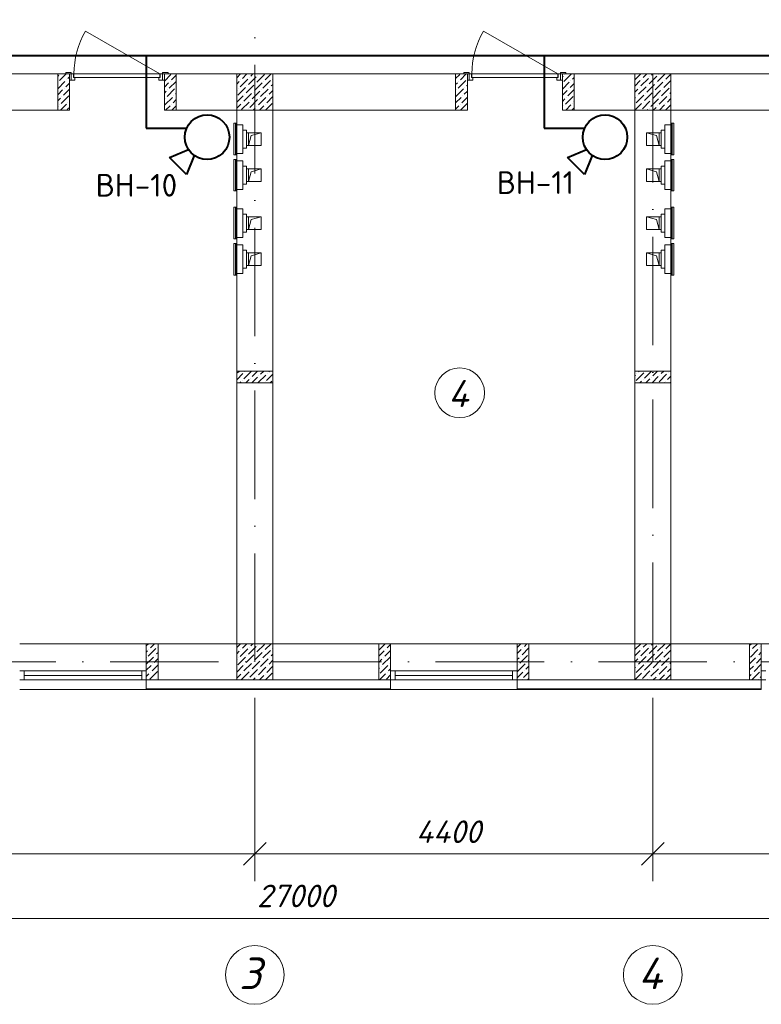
# Model space of a CAD drawing. Header units: millimetres. Extents: x 1114507 to 93926427, y 174473 to 817039.
# Tile 74 of 256: x 1758424 to 1766624, y 195038 to 205925. Entities that reach past the tile are written whole.
import ezdxf

# ---------------------------------------------------------------- set-up
doc = ezdxf.new("R2010")
doc.units = ezdxf.units.MM
doc.linetypes.add('ACAD_ISO10W100', pattern=[18, 12, -3, 0, -3])
doc.linetypes.add('ADSK_Скрыто', pattern=[6, 3, -3])
for name, color, linetype, lineweight in [('_Hidden_', 7, 'ADSK_Скрыто', 9), ('Doors', 86, 'Continuous', 13), ('expl', 234, 'Continuous', 13), ('Mechanical Equipment', 7, 'Continuous', 18), ('PLAN', 250, 'Continuous', 25), ('размеры', 12, 'Continuous', 15), ('ТЕХНОЛОГИЯ', 36, 'Continuous', 18)]:
    doc.layers.add(name, color=color, linetype=linetype, lineweight=lineweight)
for name, color, linetype in [('PDF28_Text', 7, 'Continuous'), ('RAZMERNAR', 152, 'Continuous'), ('ventilatsiya', 7, 'Continuous')]:
    doc.layers.add(name, color=color, linetype=linetype)
doc.styles.add('PDF ISOCPEUR', font='isocpeur.TTF')
doc.styles.get("Standard").update_dxf_attribs({"font": 'isocpeui.ttf'})

# ---------------------------------------------------------------- blocks, each defined once
blk = doc.blocks.new('blokqav2mak')
at = {"color": 1, "linetype": 'ACAD_ISO10W100', "lineweight": 0, "ltscale": 100}
for p, q in [((1558682, 782425), (1558682, 766825)), ((1563082, 773325), (1563082, 766825)), ((1572682, 766825), (1545682, 766825))]:
    blk.add_line(p, q, dxfattribs=at)
at = {"lineweight": 0, "ltscale": 100}
for p, q in [((1556632, 773325), (1548882, 773325)), ((1556632, 772925), (1556632, 773325)), ((1558882, 773325), (1557682, 773325)), ((1557682, 772925), (1557682, 773325)), ((1561032, 773325), (1558882, 773325)), ((1558882, 773325), (1558882, 767025)), ((1561032, 772925), (1561032, 773325)), ((1562882, 773325), (1562082, 773325)), ((1562082, 772925), (1562082, 773325)), ((1562882, 773325), (1562882, 767025)), ((1570632, 773325), (1563282, 773325)), ((1556632, 772925), (1549282, 772925)), ((1558482, 772925), (1557682, 772925)), ((1558482, 772925), (1558482, 767025)), ((1561032, 772925), (1558882, 772925)), ((1562882, 772925), (1562082, 772925)), ((1570632, 772925), (1563282, 772925)), ((1563282, 772925), (1563282, 767025)), ((1557482, 767025), (1556082, 767025)), ((1557482, 767025), (1560052, 767025)), ((1557482, 767025), (1557482, 766625)), ((1560182, 767025), (1560182, 766625)), ((1561582, 767025), (1560182, 767025)), ((1561582, 767025), (1561582, 766625)), ((1561712, 767025), (1564282, 767025)), ((1564282, 767025), (1564282, 766625)), ((1565682, 767025), (1564282, 767025)), ((1557482, 766625), (1560182, 766625)), ((1561712, 766625), (1564152, 766625)), ((1557482, 766518), (1556082, 766518)), ((1561582, 766518), (1560182, 766518))]:
    blk.add_line(p, q, dxfattribs=at)
at = {"linetype": 'Continuous', "lineweight": 0, "ltscale": 100}
for p, q in [((1556502, 773297, 0), (1556515, 773310, 0)), ((1556502, 773162, 0), (1556582, 773243, 0)), ((1556507, 773234, 0), (1556507, 773234, 0)), ((1556523, 773251, 0), (1556597, 773325, 0)), ((1556599, 773260, 0), (1556599, 773260, 0)), ((1556616, 773276, 0), (1556632, 773292, 0)), ((1557682, 773247, 0), (1557753, 773319, 0)), ((1557736, 773167, 0), (1557812, 773243, 0)), ((1557745, 773243, 0), (1557745, 773243, 0)), ((1557762, 773260, 0), (1557812, 773310, 0)), ((1558482, 773282), (1558525, 773325)), ((1558482, 773214), (1558510, 773243)), ((1558519, 773184), (1558603, 773268)), ((1558527, 773260), (1558527, 773260)), ((1558544, 773276), (1558593, 773325)), ((1558611, 773209), (1558696, 773293)), ((1558620, 773285), (1558620, 773285)), ((1558637, 773302), (1558660, 773325)), ((1558704, 773234), (1558788, 773318)), ((1558712, 773310), (1558712, 773310)), ((1558771, 773167), (1558856, 773251)), ((1558780, 773243), (1558780, 773243)), ((1558797, 773260), (1558862, 773325)), ((1558872, 773268), (1558872, 773268)), ((1560902, 773274, 0), (1560947, 773319, 0)), ((1560930, 773167, 0), (1561014, 773251, 0)), ((1560938, 773243, 0), (1560938, 773243, 0)), ((1560955, 773260, 0), (1561020, 773325, 0)), ((1561031, 773268, 0), (1561031, 773268, 0)), ((1562082, 773292, 0), (1562092, 773302, 0)), ((1562082, 773157, 0), (1562159, 773234, 0)), ((1562100, 773243, 0), (1562183, 773325, 0)), ((1562109, 773319, 0), (1562109, 773319, 0)), ((1562176, 773251, 0), (1562176, 773251, 0)), ((1562193, 773268, 0), (1562212, 773287, 0)), ((1562882, 773191), (1562942, 773251)), ((1562883, 773260), (1562949, 773325)), ((1562950, 773192), (1563034, 773276)), ((1562959, 773268), (1562959, 773268)), ((1562976, 773285), (1563016, 773325)), ((1563043, 773217), (1563127, 773302)), ((1563051, 773293), (1563051, 773293)), ((1563068, 773310), (1563083, 773325)), ((1563110, 773150), (1563194, 773234)), ((1563136, 773243), (1563218, 773325)), ((1563144, 773318), (1563144, 773318)), ((1563203, 773175), (1563282, 773254)), ((1563211, 773251), (1563211, 773251)), ((1563228, 773268), (1563282, 773322)), ((1556502, 773095, 0), (1556557, 773150, 0)), ((1556566, 773091, 0), (1556632, 773158, 0)), ((1556574, 773167, 0), (1556574, 773167, 0)), ((1556591, 773184, 0), (1556632, 773225, 0)), ((1557682, 773180, 0), (1557728, 773226, 0)), ((1557682, 773113, 0), (1557703, 773133, 0)), ((1557711, 773074, 0), (1557795, 773159, 0)), ((1557719, 773150, 0), (1557719, 773150, 0)), ((1557812, 773175, 0), (1557812, 773175, 0)), ((1558482, 773147), (1558485, 773150)), ((1558494, 773091), (1558578, 773175)), ((1558502, 773167), (1558502, 773167)), ((1558586, 773116), (1558670, 773201)), ((1558595, 773192), (1558595, 773192)), ((1558653, 773049), (1558738, 773133)), ((1558662, 773125), (1558662, 773125)), ((1558679, 773142), (1558763, 773226)), ((1558687, 773217), (1558687, 773217)), ((1558746, 773074), (1558830, 773158)), ((1558754, 773150), (1558754, 773150)), ((1558839, 773100), (1558882, 773143)), ((1558847, 773175), (1558847, 773175)), ((1558864, 773192), (1558882, 773210)), ((1560902, 773207, 0), (1560921, 773226, 0)), ((1560904, 773074, 0), (1560989, 773159, 0)), ((1560913, 773150, 0), (1560913, 773150, 0)), ((1560997, 773100, 0), (1561032, 773135, 0)), ((1561005, 773175, 0), (1561005, 773175, 0)), ((1561022, 773192, 0), (1561032, 773202, 0)), ((1562082, 773090, 0), (1562134, 773142, 0)), ((1562084, 773226, 0), (1562084, 773226, 0)), ((1562143, 773083, 0), (1562212, 773152, 0)), ((1562151, 773159, 0), (1562151, 773159, 0)), ((1562168, 773175, 0), (1562212, 773220, 0)), ((1562882, 773124), (1562917, 773158)), ((1562925, 773100), (1563009, 773184)), ((1562933, 773175), (1562933, 773175)), ((1563018, 773125), (1563102, 773209)), ((1563026, 773201), (1563026, 773201)), ((1563085, 773057), (1563169, 773142)), ((1563093, 773133), (1563093, 773133)), ((1563119, 773226), (1563119, 773226)), ((1563178, 773083), (1563262, 773167)), ((1563186, 773158), (1563186, 773158)), ((1563270, 773108), (1563282, 773120)), ((1563279, 773184), (1563279, 773184)), ((1556502, 773028, 0), (1556532, 773058, 0)), ((1556540, 772999, 0), (1556624, 773083, 0)), ((1556549, 773074, 0), (1556549, 773074, 0)), ((1557686, 772982, 0), (1557770, 773066, 0)), ((1557694, 773058, 0), (1557694, 773058, 0)), ((1557778, 773007, 0), (1557812, 773041, 0)), ((1557787, 773083, 0), (1557787, 773083, 0)), ((1557804, 773100, 0), (1557812, 773108, 0)), ((1558482, 773012), (1558552, 773083)), ((1558536, 772931), (1558620, 773015)), ((1558561, 773024), (1558645, 773108)), ((1558569, 773100), (1558569, 773100)), ((1558628, 772956), (1558712, 773041)), ((1558637, 773032), (1558637, 773032)), ((1558721, 772982), (1558805, 773066)), ((1558729, 773057), (1558729, 773057)), ((1558813, 773007), (1558882, 773076)), ((1558822, 773083), (1558822, 773083)), ((1560902, 773005, 0), (1560963, 773066, 0)), ((1560972, 773007, 0), (1561032, 773067, 0)), ((1560980, 773083, 0), (1560980, 773083, 0)), ((1562082, 773022, 0), (1562109, 773049, 0)), ((1562117, 772990, 0), (1562201, 773074, 0)), ((1562126, 773066, 0), (1562126, 773066, 0)), ((1562210, 773015, 0), (1562212, 773018, 0)), ((1562882, 773057), (1562891, 773066)), ((1562900, 773007), (1562984, 773091)), ((1562908, 773083), (1562908, 773083)), ((1562967, 772940), (1563051, 773024)), ((1562976, 773015), (1562976, 773015)), ((1562992, 773032), (1563077, 773116)), ((1563001, 773108), (1563001, 773108)), ((1563060, 772965), (1563144, 773049)), ((1563068, 773041), (1563068, 773041)), ((1563152, 772990), (1563237, 773074)), ((1563161, 773066), (1563161, 773066)), ((1563245, 773015), (1563282, 773052)), ((1563253, 773091), (1563253, 773091)), ((1556502, 772960, 0), (1556507, 772965, 0)), ((1556523, 772982, 0), (1556523, 772982, 0)), ((1556534, 772925, 0), (1556599, 772990, 0)), ((1556608, 772931, 0), (1556632, 772956, 0)), ((1556616, 773007, 0), (1556616, 773007, 0)), ((1557696, 772925, 0), (1557745, 772973, 0)), ((1557762, 772990, 0), (1557762, 772990, 0)), ((1557764, 772925, 0), (1557812, 772973, 0)), ((1558482, 772945), (1558527, 772990)), ((1558544, 773007), (1558544, 773007)), ((1558611, 772940), (1558611, 772940)), ((1558664, 772925), (1558687, 772948)), ((1558704, 772965), (1558704, 772965)), ((1558732, 772925), (1558780, 772973)), ((1558797, 772990), (1558797, 772990)), ((1558799, 772925), (1558872, 772999)), ((1558881, 772940), (1558882, 772941)), ((1560902, 772937, 0), (1560938, 772973, 0)), ((1560955, 772990, 0), (1560955, 772990, 0)), ((1560957, 772925, 0), (1561031, 772999, 0)), ((1562082, 772955, 0), (1562084, 772957, 0)), ((1562100, 772973, 0), (1562100, 772973, 0)), ((1562120, 772925, 0), (1562176, 772982, 0)), ((1562187, 772925, 0), (1562212, 772950, 0)), ((1562193, 772999, 0), (1562193, 772999, 0)), ((1562883, 772990), (1562883, 772990)), ((1562885, 772925), (1562959, 772999)), ((1563020, 772925), (1563026, 772931)), ((1563043, 772948), (1563043, 772948)), ((1563087, 772925), (1563119, 772956)), ((1563136, 772973), (1563136, 772973)), ((1563155, 772925), (1563211, 772982)), ((1563222, 772925), (1563282, 772985)), ((1563228, 772999), (1563228, 772999)), ((1558482, 769944, 0), (1558551, 770013, 0)), ((1558492, 770021, 0), (1558511, 770040, 0)), ((1558559, 769954, 0), (1558644, 770038, 0)), ((1558568, 770030, 0), (1558568, 770030, 0)), ((1558635, 769962, 0), (1558635, 769962, 0)), ((1558650, 769910, 0), (1558711, 769971, 0)), ((1558652, 769979, 0), (1558713, 770040, 0)), ((1558719, 769912, 0), (1558804, 769996, 0)), ((1558728, 769987, 0), (1558728, 769987, 0)), ((1558745, 770004, 0), (1558780, 770040, 0)), ((1558812, 769937, 0), (1558882, 770007, 0)), ((1558820, 770013, 0), (1558820, 770013, 0)), ((1558837, 770030, 0), (1558848, 770040, 0)), ((1562882, 769988, 0), (1562890, 769996, 0)), ((1562898, 769937, 0), (1562982, 770021, 0)), ((1562907, 770013, 0), (1562907, 770013, 0)), ((1562924, 770030, 0), (1562934, 770040, 0)), ((1562991, 769962, 0), (1563069, 770040, 0)), ((1562999, 770038, 0), (1562999, 770038, 0)), ((1563067, 769971, 0), (1563067, 769971, 0)), ((1563074, 769910, 0), (1563142, 769979, 0)), ((1563084, 769987, 0), (1563136, 770040, 0)), ((1563151, 769920, 0), (1563235, 770004, 0)), ((1563159, 769996, 0), (1563159, 769996, 0)), ((1563176, 770013, 0), (1563204, 770040, 0)), ((1563243, 769945, 0), (1563282, 769984, 0)), ((1563252, 770021, 0), (1563252, 770021, 0)), ((1563269, 770038, 0), (1563271, 770040, 0)), ((1558516, 769910, 0), (1558526, 769920, 0)), ((1558543, 769937, 0), (1558543, 769937, 0)), ((1558583, 769910, 0), (1558618, 769945, 0)), ((1558795, 769920, 0), (1558795, 769920, 0)), ((1558853, 769910, 0), (1558871, 769928, 0)), ((1562939, 769910, 0), (1562957, 769928, 0)), ((1562974, 769945, 0), (1562974, 769945, 0)), ((1563006, 769910, 0), (1563050, 769954, 0)), ((1563208, 769910, 0), (1563210, 769912, 0)), ((1563227, 769928, 0), (1563227, 769928, 0)), ((1563276, 769910, 0), (1563282, 769917, 0)), ((1557482, 767000, 0), (1557507, 767025, 0)), ((1557528, 766979, 0), (1557574, 767025, 0)), ((1558482, 766982), (1558525, 767025)), ((1558544, 766976), (1558593, 767025)), ((1558637, 767002), (1558660, 767025)), ((1558797, 766960), (1558862, 767025)), ((1560052, 766954, 0), (1560123, 767025, 0)), ((1561582, 766983, 0), (1561624, 767025, 0)), ((1561662, 766996, 0), (1561691, 767025, 0)), ((1562883, 766960), (1562949, 767025)), ((1562976, 766985), (1563016, 767025)), ((1563068, 767010), (1563083, 767025)), ((1563136, 766943), (1563218, 767025)), ((1563228, 766968), (1563282, 767022)), ((1564152, 767004, 0), (1564173, 767025, 0)), ((1564186, 766971, 0), (1564240, 767025, 0)), ((1557482, 766933, 0), (1557495, 766945, 0)), ((1557503, 766886, 0), (1557587, 766971, 0)), ((1557511, 766962, 0), (1557511, 766962, 0)), ((1557596, 766912, 0), (1557612, 766928, 0)), ((1557604, 766987, 0), (1557604, 766987, 0)), ((1558482, 766914), (1558510, 766943)), ((1558519, 766884), (1558603, 766968)), ((1558527, 766960), (1558527, 766960)), ((1558611, 766909), (1558696, 766993)), ((1558620, 766985), (1558620, 766985)), ((1558679, 766842), (1558763, 766926)), ((1558687, 766917), (1558687, 766917)), ((1558704, 766934), (1558788, 767018)), ((1558712, 767010), (1558712, 767010)), ((1558771, 766867), (1558856, 766951)), ((1558780, 766943), (1558780, 766943)), ((1558872, 766968), (1558872, 766968)), ((1560052, 766886, 0), (1560111, 766945, 0)), ((1560119, 766886, 0), (1560182, 766949, 0)), ((1560128, 766962, 0), (1560128, 766962, 0)), ((1560145, 766979, 0), (1560182, 767016, 0)), ((1561582, 766916, 0), (1561628, 766962, 0)), ((1561637, 766903, 0), (1561712, 766979, 0)), ((1561645, 766979, 0), (1561645, 766979, 0)), ((1562882, 766891), (1562942, 766951)), ((1562950, 766892), (1563034, 766976)), ((1562959, 766968), (1562959, 766968)), ((1563043, 766917), (1563127, 767002)), ((1563051, 766993), (1563051, 766993)), ((1563110, 766850), (1563194, 766934)), ((1563119, 766926), (1563119, 766926)), ((1563144, 767018), (1563144, 767018)), ((1563203, 766875), (1563282, 766954)), ((1563211, 766951), (1563211, 766951)), ((1564152, 766937, 0), (1564152, 766937, 0)), ((1564161, 766878, 0), (1564245, 766962, 0)), ((1564169, 766954, 0), (1564169, 766954, 0)), ((1564253, 766903, 0), (1564282, 766932, 0)), ((1564262, 766979, 0), (1564262, 766979, 0)), ((1564278, 766996, 0), (1564282, 767000, 0)), ((1557482, 766798, 0), (1557562, 766878, 0)), ((1557486, 766870, 0), (1557486, 766870, 0)), ((1557570, 766819, 0), (1557612, 766861, 0)), ((1557579, 766895, 0), (1557579, 766895, 0)), ((1558482, 766847), (1558485, 766850)), ((1558494, 766791), (1558578, 766875)), ((1558502, 766867), (1558502, 766867)), ((1558561, 766724), (1558645, 766808)), ((1558586, 766816), (1558670, 766901)), ((1558595, 766892), (1558595, 766892)), ((1558653, 766749), (1558738, 766833)), ((1558662, 766825), (1558662, 766825)), ((1558746, 766774), (1558830, 766858)), ((1558754, 766850), (1558754, 766850)), ((1558839, 766800), (1558882, 766843)), ((1558847, 766875), (1558847, 766875)), ((1558864, 766892), (1558882, 766910)), ((1560052, 766819, 0), (1560086, 766853, 0)), ((1560094, 766794, 0), (1560178, 766878, 0)), ((1560103, 766870, 0), (1560103, 766870, 0)), ((1561582, 766849, 0), (1561603, 766870, 0)), ((1561612, 766811, 0), (1561696, 766895, 0)), ((1561620, 766886, 0), (1561620, 766886, 0)), ((1561687, 766819, 0), (1561687, 766819, 0)), ((1561704, 766836, 0), (1561712, 766844, 0)), ((1562882, 766824), (1562917, 766858)), ((1562925, 766800), (1563009, 766884)), ((1562933, 766875), (1562933, 766875)), ((1562992, 766732), (1563077, 766816)), ((1563001, 766808), (1563001, 766808)), ((1563018, 766825), (1563102, 766909)), ((1563026, 766901), (1563026, 766901)), ((1563085, 766757), (1563169, 766842)), ((1563093, 766833), (1563093, 766833)), ((1563178, 766783), (1563262, 766867)), ((1563186, 766858), (1563186, 766858)), ((1563270, 766808), (1563282, 766820)), ((1563279, 766884), (1563279, 766884)), ((1564152, 766802, 0), (1564219, 766870, 0)), ((1564228, 766811, 0), (1564282, 766865, 0)), ((1564236, 766886, 0), (1564236, 766886, 0)), ((1557482, 766731, 0), (1557537, 766785, 0)), ((1557520, 766634, 0), (1557604, 766718, 0)), ((1557528, 766710, 0), (1557528, 766710, 0)), ((1557545, 766726, 0), (1557612, 766793, 0)), ((1557554, 766802, 0), (1557554, 766802, 0)), ((1558482, 766712), (1558552, 766783)), ((1558536, 766631), (1558620, 766715)), ((1558544, 766707), (1558544, 766707)), ((1558569, 766800), (1558569, 766800)), ((1558628, 766656), (1558712, 766741)), ((1558637, 766732), (1558637, 766732)), ((1558721, 766682), (1558805, 766766)), ((1558729, 766757), (1558729, 766757)), ((1558799, 766625), (1558872, 766699)), ((1558813, 766707), (1558882, 766776)), ((1558822, 766783), (1558822, 766783)), ((1560052, 766752, 0), (1560060, 766760, 0)), ((1560069, 766701, 0), (1560153, 766785, 0)), ((1560077, 766777, 0), (1560077, 766777, 0)), ((1560145, 766710, 0), (1560145, 766710, 0)), ((1560161, 766726, 0), (1560182, 766747, 0)), ((1560170, 766802, 0), (1560170, 766802, 0)), ((1561582, 766646, 0), (1561645, 766710, 0)), ((1561586, 766718, 0), (1561670, 766802, 0)), ((1561595, 766794, 0), (1561595, 766794, 0)), ((1561654, 766651, 0), (1561712, 766709, 0)), ((1561662, 766726, 0), (1561662, 766726, 0)), ((1561679, 766743, 0), (1561712, 766776, 0)), ((1562882, 766757), (1562891, 766766)), ((1562885, 766625), (1562959, 766699)), ((1562900, 766707), (1562984, 766791)), ((1562908, 766783), (1562908, 766783)), ((1562967, 766640), (1563051, 766724)), ((1562976, 766715), (1562976, 766715)), ((1563060, 766665), (1563144, 766749)), ((1563068, 766741), (1563068, 766741)), ((1563152, 766690), (1563237, 766774)), ((1563161, 766766), (1563161, 766766)), ((1563228, 766699), (1563228, 766699)), ((1563245, 766715), (1563282, 766752)), ((1563253, 766791), (1563253, 766791)), ((1564152, 766735, 0), (1564194, 766777, 0)), ((1564177, 766625, 0), (1564262, 766710, 0)), ((1564186, 766701, 0), (1564186, 766701, 0)), ((1564203, 766718, 0), (1564282, 766797, 0)), ((1564211, 766794, 0), (1564211, 766794, 0)), ((1564278, 766726, 0), (1564278, 766726, 0)), ((1557482, 766663, 0), (1557511, 766693, 0)), ((1557578, 766625, 0), (1557579, 766625, 0)), ((1557596, 766642, 0), (1557596, 766642, 0)), ((1558482, 766645), (1558527, 766690)), ((1558611, 766640), (1558611, 766640)), ((1558664, 766625), (1558687, 766648)), ((1558704, 766665), (1558704, 766665)), ((1558732, 766625), (1558780, 766673)), ((1558797, 766690), (1558797, 766690)), ((1558881, 766640), (1558882, 766641)), ((1560060, 766625, 0), (1560128, 766693, 0)), ((1560136, 766634, 0), (1560182, 766680, 0)), ((1561637, 766634, 0), (1561637, 766634, 0)), ((1561695, 766625, 0), (1561712, 766642, 0)), ((1562883, 766690), (1562883, 766690)), ((1563020, 766625), (1563026, 766631)), ((1563043, 766648), (1563043, 766648)), ((1563087, 766625), (1563119, 766656)), ((1563136, 766673), (1563136, 766673)), ((1563155, 766625), (1563211, 766682)), ((1563222, 766625), (1563282, 766685)), ((1564152, 766667, 0), (1564169, 766684, 0)), ((1564253, 766634, 0), (1564253, 766634, 0)), ((1564270, 766651, 0), (1564282, 766663, 0))]:
    blk.add_line(p, q, dxfattribs=at)
at = {"color": 5, "lineweight": 0}
for p, q in [((1556082, 766725), (1556132, 766725)), ((1557432, 766725), (1556132, 766725)), ((1556132, 766725), (1556132, 766625)), ((1557482, 766725), (1557432, 766725)), ((1557432, 766725), (1557432, 766625)), ((1557482, 766625), (1557482, 766725)), ((1560182, 766725), (1560232, 766725)), ((1560182, 766625), (1560182, 766725)), ((1561532, 766725), (1560232, 766725)), ((1560232, 766725), (1560232, 766625)), ((1561582, 766725), (1561532, 766725)), ((1561532, 766725), (1561532, 766625)), ((1561582, 766625), (1561582, 766725)), ((1564282, 766725), (1564332, 766725)), ((1564282, 766625), (1564282, 766725)), ((1556132, 766625), (1556082, 766625)), ((1557432, 766675), (1556132, 766675)), ((1557432, 766625), (1556132, 766625)), ((1557432, 766625), (1557482, 766625)), ((1560232, 766625), (1560182, 766625)), ((1561532, 766675), (1560232, 766675)), ((1561532, 766625), (1560232, 766625)), ((1561532, 766625), (1561582, 766625)), ((1564332, 766625), (1564282, 766625))]:
    blk.add_line(p, q, dxfattribs=at)
at = {"color": 252, "lineweight": 0, "ltscale": 100}
for p, q in [((1557482, 766625), (1557482, 766518)), ((1560182, 766625), (1560182, 766517)), ((1561582, 766625), (1561582, 766518)), ((1564282, 766625), (1564282, 766518)), ((1557482, 766518), (1560182, 766518)), ((1561582, 766518), (1564282, 766518))]:
    blk.add_line(p, q, dxfattribs=at)
at = {"color": 32, "lineweight": 0, "ltscale": 100}
for p, q in [((1557482, 766525), (1560182, 766525)), ((1561582, 766525), (1564282, 766525))]:
    blk.add_line(p, q, dxfattribs=at)
at = {"color": 0, "linetype": 'ByBlock', "lineweight": 0}
for p, q in [((1558807, 764826), (1558557, 764576)), ((1558557, 764576), (1558807, 764826)), ((1563207, 764826), (1562957, 764576)), ((1562957, 764576), (1563207, 764826))]:
    blk.add_line(p, q, dxfattribs=at)
at = {"layer": '_Hidden_', "color": 5, "lineweight": 0}
for p, q in [((1558478, 772780), (1558479, 772780)), ((1558482, 772764), (1558482, 772764)), ((1558482, 772764), (1558482, 772764)), ((1558525, 772764), (1558525, 772764)), ((1558525, 772764), (1558525, 772764)), ((1558549, 772764), (1558549, 772764)), ((1558549, 772764), (1558549, 772764)), ((1563215, 772764), (1563215, 772764)), ((1563215, 772764), (1563215, 772764)), ((1563239, 772764), (1563239, 772764)), ((1563239, 772764), (1563239, 772764)), ((1563282, 772764), (1563282, 772764)), ((1563282, 772764), (1563282, 772764)), ((1563286, 772780), (1563285, 772780)), ((1558479, 772431), (1558478, 772431)), ((1558478, 772380), (1558479, 772380)), ((1558482, 772446), (1558482, 772446)), ((1558482, 772446), (1558482, 772446)), ((1558482, 772364), (1558482, 772364)), ((1558482, 772364), (1558482, 772364)), ((1558525, 772446), (1558525, 772446)), ((1558525, 772446), (1558525, 772446)), ((1558525, 772364), (1558525, 772364)), ((1558525, 772364), (1558525, 772364)), ((1558549, 772446), (1558549, 772446)), ((1558549, 772446), (1558549, 772446)), ((1558549, 772364), (1558549, 772364)), ((1558549, 772364), (1558549, 772364)), ((1563215, 772446), (1563215, 772446)), ((1563215, 772446), (1563215, 772446)), ((1563215, 772364), (1563215, 772364)), ((1563215, 772364), (1563215, 772364)), ((1563239, 772446), (1563239, 772446)), ((1563239, 772446), (1563239, 772446)), ((1563239, 772364), (1563239, 772364)), ((1563239, 772364), (1563239, 772364)), ((1563282, 772446), (1563282, 772446)), ((1563282, 772446), (1563282, 772446)), ((1563282, 772364), (1563282, 772364)), ((1563282, 772364), (1563282, 772364)), ((1563285, 772431), (1563286, 772431)), ((1563286, 772380), (1563285, 772380)), ((1558479, 772031), (1558478, 772031)), ((1558482, 772047), (1558482, 772046)), ((1558482, 772046), (1558482, 772047)), ((1558525, 772047), (1558525, 772046)), ((1558525, 772046), (1558525, 772047)), ((1558549, 772046), (1558549, 772047)), ((1558549, 772047), (1558549, 772046)), ((1563215, 772046), (1563215, 772047)), ((1563215, 772047), (1563215, 772046)), ((1563239, 772047), (1563239, 772046)), ((1563239, 772046), (1563239, 772047)), ((1563282, 772047), (1563282, 772046)), ((1563282, 772046), (1563282, 772047)), ((1563285, 772031), (1563286, 772031)), ((1558478, 771851), (1558479, 771851)), ((1558482, 771835), (1558482, 771835)), ((1558482, 771835), (1558482, 771835)), ((1558525, 771835), (1558525, 771835)), ((1558525, 771835), (1558525, 771835)), ((1558549, 771835), (1558549, 771835)), ((1558549, 771835), (1558549, 771835)), ((1563215, 771835), (1563215, 771835)), ((1563215, 771835), (1563215, 771835)), ((1563239, 771835), (1563239, 771835)), ((1563239, 771835), (1563239, 771835)), ((1563282, 771835), (1563282, 771835)), ((1563282, 771835), (1563282, 771835)), ((1563286, 771851), (1563285, 771851)), ((1558479, 771502), (1558478, 771502)), ((1558482, 771517), (1558482, 771517)), ((1558482, 771517), (1558482, 771517)), ((1558525, 771517), (1558525, 771517)), ((1558525, 771517), (1558525, 771517)), ((1558549, 771517), (1558549, 771517)), ((1558549, 771517), (1558549, 771517)), ((1563215, 771517), (1563215, 771517)), ((1563215, 771517), (1563215, 771517)), ((1563239, 771517), (1563239, 771517)), ((1563239, 771517), (1563239, 771517)), ((1563282, 771517), (1563282, 771517)), ((1563282, 771517), (1563282, 771517)), ((1563285, 771502), (1563286, 771502)), ((1558478, 771451), (1558479, 771451)), ((1558482, 771435), (1558482, 771436)), ((1558482, 771436), (1558482, 771435)), ((1558525, 771436), (1558525, 771435)), ((1558525, 771435), (1558525, 771436)), ((1558549, 771435), (1558549, 771436)), ((1558549, 771436), (1558549, 771435)), ((1563215, 771435), (1563215, 771436)), ((1563215, 771436), (1563215, 771435)), ((1563239, 771436), (1563239, 771435)), ((1563239, 771435), (1563239, 771436)), ((1563282, 771435), (1563282, 771436)), ((1563282, 771436), (1563282, 771435)), ((1563286, 771451), (1563285, 771451)), ((1558479, 771102), (1558478, 771102)), ((1558482, 771118), (1558482, 771118)), ((1558482, 771118), (1558482, 771118)), ((1558525, 771118), (1558525, 771118)), ((1558525, 771118), (1558525, 771118)), ((1558549, 771118), (1558549, 771118)), ((1558549, 771118), (1558549, 771118)), ((1563215, 771118), (1563215, 771118)), ((1563215, 771118), (1563215, 771118)), ((1563239, 771118), (1563239, 771118)), ((1563239, 771118), (1563239, 771118)), ((1563282, 771118), (1563282, 771118)), ((1563282, 771118), (1563282, 771118)), ((1563285, 771102), (1563286, 771102))]:
    blk.add_line(p, q, dxfattribs=at)
at = {"layer": 'Doors', "lineweight": 0}
for p, q in [((1557632, 773325), (1556809, 773800)), ((1562032, 773325), (1561209, 773800)), ((1556652, 773340), (1556592, 773340)), ((1556592, 773340), (1556592, 773325)), ((1556652, 773325), (1556652, 773340)), ((1557722, 773340), (1557662, 773340)), ((1557662, 773340), (1557662, 773325)), ((1557722, 773325), (1557722, 773340)), ((1561052, 773340), (1560992, 773340)), ((1560992, 773340), (1560992, 773325)), ((1561052, 773325), (1561052, 773340)), ((1562122, 773340), (1562062, 773340)), ((1562062, 773340), (1562062, 773325)), ((1562122, 773325), (1562122, 773340)), ((1556592, 773325), (1556652, 773325)), ((1556652, 773325), (1556632, 773325)), ((1556632, 773325), (1556632, 773255)), ((1556632, 773255), (1556652, 773255)), ((1556652, 773255), (1556652, 773325)), ((1556652, 773325), (1556677, 773325)), ((1556652, 773255), (1556652, 773325)), ((1556692, 773255), (1556652, 773255)), ((1556677, 773325), (1556677, 773285)), ((1556677, 773285), (1556692, 773285)), ((1557632, 773325), (1556682, 773325)), ((1556682, 773325), (1556682, 773285)), ((1556682, 773285), (1557632, 773285)), ((1556692, 773285), (1556692, 773255)), ((1557622, 773285), (1557622, 773255)), ((1557637, 773285), (1557622, 773285)), ((1557622, 773255), (1557662, 773255)), ((1557632, 773285), (1557632, 773325)), ((1557662, 773325), (1557637, 773325)), ((1557637, 773325), (1557637, 773285)), ((1557662, 773255), (1557662, 773325)), ((1557662, 773255), (1557662, 773325)), ((1557662, 773325), (1557682, 773325)), ((1557662, 773325), (1557722, 773325)), ((1557682, 773255), (1557662, 773255)), ((1557682, 773325), (1557682, 773255)), ((1560992, 773325), (1561052, 773325)), ((1561052, 773325), (1561032, 773325)), ((1561032, 773325), (1561032, 773255)), ((1561032, 773255), (1561052, 773255)), ((1561052, 773255), (1561052, 773325)), ((1561052, 773325), (1561077, 773325)), ((1561052, 773255), (1561052, 773325)), ((1561092, 773255), (1561052, 773255)), ((1561077, 773325), (1561077, 773285)), ((1561077, 773285), (1561092, 773285)), ((1562032, 773325), (1561082, 773325)), ((1561082, 773325), (1561082, 773285)), ((1561082, 773285), (1562032, 773285)), ((1561092, 773285), (1561092, 773255)), ((1562022, 773285), (1562022, 773255)), ((1562037, 773285), (1562022, 773285)), ((1562022, 773255), (1562062, 773255)), ((1562032, 773285), (1562032, 773325)), ((1562062, 773325), (1562037, 773325)), ((1562037, 773325), (1562037, 773285)), ((1562062, 773255), (1562062, 773325)), ((1562062, 773255), (1562062, 773325)), ((1562062, 773325), (1562082, 773325)), ((1562062, 773325), (1562122, 773325)), ((1562082, 773255), (1562062, 773255)), ((1562082, 773325), (1562082, 773255))]:
    blk.add_line(p, q, dxfattribs=at)
for centre in [(1557632, 773325), (1562032, 773325)]:
    blk.add_arc(centre, 950, 150, 180, dxfattribs=at)
at = {"layer": 'Mechanical Equipment', "color": 5, "lineweight": 0}
for p, q in [((1558450, 772780), (1558450, 772431)), ((1558450, 772780), (1558460, 772780)), ((1558460, 772780), (1558469, 772780)), ((1558469, 772780), (1558479, 772780)), ((1558469, 772431), (1558469, 772780)), ((1558479, 772431), (1558479, 772780)), ((1558479, 772431), (1558479, 772780)), ((1558525, 772764), (1558482, 772764)), ((1558482, 772754), (1558482, 772764)), ((1558482, 772764), (1558482, 772764)), ((1558482, 772456), (1558482, 772754)), ((1558549, 772764), (1558525, 772764)), ((1558525, 772764), (1558525, 772764)), ((1558525, 772764), (1558525, 772764)), ((1558549, 772764), (1558549, 772764)), ((1558549, 772764), (1558549, 772754)), ((1558549, 772754), (1558549, 772456)), ((1558590, 772705), (1558549, 772705)), ((1558590, 772705), (1558590, 772505)), ((1563174, 772705), (1563215, 772705)), ((1563174, 772705), (1563174, 772505)), ((1563215, 772764), (1563239, 772764)), ((1563215, 772764), (1563215, 772764)), ((1563215, 772764), (1563215, 772754)), ((1563215, 772754), (1563215, 772456)), ((1563239, 772764), (1563282, 772764)), ((1563239, 772764), (1563239, 772764)), ((1563239, 772764), (1563239, 772764)), ((1563282, 772754), (1563282, 772764)), ((1563282, 772764), (1563282, 772764)), ((1563282, 772456), (1563282, 772754)), ((1563285, 772431), (1563285, 772780)), ((1563285, 772431), (1563285, 772780)), ((1563295, 772780), (1563285, 772780)), ((1563305, 772780), (1563295, 772780)), ((1563295, 772431), (1563295, 772780)), ((1563314, 772780), (1563305, 772780)), ((1563314, 772780), (1563314, 772431)), ((1558549, 772505), (1558590, 772505)), ((1563215, 772505), (1563174, 772505)), ((1558460, 772431), (1558450, 772431)), ((1558450, 772380), (1558450, 772031)), ((1558450, 772380), (1558460, 772380)), ((1558469, 772431), (1558460, 772431)), ((1558460, 772380), (1558469, 772380)), ((1558479, 772431), (1558469, 772431)), ((1558469, 772380), (1558479, 772380)), ((1558469, 772031), (1558469, 772380)), ((1558479, 772031), (1558479, 772380)), ((1558479, 772031), (1558479, 772380)), ((1558482, 772446), (1558482, 772456)), ((1558482, 772446), (1558525, 772446)), ((1558482, 772446), (1558482, 772446)), ((1558525, 772364), (1558482, 772364)), ((1558482, 772354), (1558482, 772364)), ((1558482, 772364), (1558482, 772364)), ((1558525, 772446), (1558549, 772446)), ((1558525, 772446), (1558525, 772446)), ((1558525, 772446), (1558525, 772446)), ((1558549, 772364), (1558525, 772364)), ((1558525, 772364), (1558525, 772364)), ((1558525, 772364), (1558525, 772364)), ((1558549, 772456), (1558549, 772446)), ((1558549, 772446), (1558549, 772446)), ((1558549, 772364), (1558549, 772364)), ((1558549, 772364), (1558549, 772354)), ((1563215, 772456), (1563215, 772446)), ((1563239, 772446), (1563215, 772446)), ((1563215, 772446), (1563215, 772446)), ((1563215, 772364), (1563239, 772364)), ((1563215, 772364), (1563215, 772364)), ((1563215, 772364), (1563215, 772354)), ((1563282, 772446), (1563239, 772446)), ((1563239, 772446), (1563239, 772446)), ((1563239, 772446), (1563239, 772446)), ((1563239, 772364), (1563282, 772364)), ((1563239, 772364), (1563239, 772364)), ((1563239, 772364), (1563239, 772364)), ((1563282, 772446), (1563282, 772456)), ((1563282, 772446), (1563282, 772446)), ((1563282, 772354), (1563282, 772364)), ((1563282, 772364), (1563282, 772364)), ((1563285, 772431), (1563295, 772431)), ((1563285, 772031), (1563285, 772380)), ((1563285, 772031), (1563285, 772380)), ((1563295, 772380), (1563285, 772380)), ((1563295, 772431), (1563305, 772431)), ((1563305, 772380), (1563295, 772380)), ((1563295, 772031), (1563295, 772380)), ((1563305, 772431), (1563314, 772431)), ((1563314, 772380), (1563305, 772380)), ((1563314, 772380), (1563314, 772031)), ((1558482, 772056), (1558482, 772354)), ((1558549, 772354), (1558549, 772056)), ((1558590, 772305), (1558549, 772305)), ((1558590, 772305), (1558590, 772105)), ((1563174, 772305), (1563215, 772305)), ((1563174, 772305), (1563174, 772105)), ((1563215, 772354), (1563215, 772056)), ((1563282, 772056), (1563282, 772354)), ((1558460, 772031), (1558450, 772031)), ((1558469, 772031), (1558460, 772031)), ((1558479, 772031), (1558469, 772031)), ((1558482, 772046), (1558482, 772056)), ((1558482, 772047), (1558482, 772046)), ((1558482, 772046), (1558525, 772046)), ((1558525, 772047), (1558525, 772046)), ((1558525, 772046), (1558525, 772047)), ((1558525, 772046), (1558549, 772046)), ((1558549, 772105), (1558590, 772105)), ((1558549, 772056), (1558549, 772046)), ((1558549, 772046), (1558549, 772047)), ((1563215, 772105), (1563174, 772105)), ((1563215, 772056), (1563215, 772046)), ((1563215, 772046), (1563215, 772047)), ((1563239, 772046), (1563215, 772046)), ((1563239, 772047), (1563239, 772046)), ((1563239, 772046), (1563239, 772047)), ((1563282, 772046), (1563239, 772046)), ((1563282, 772046), (1563282, 772056)), ((1563282, 772047), (1563282, 772046)), ((1563285, 772031), (1563295, 772031)), ((1563295, 772031), (1563305, 772031)), ((1563305, 772031), (1563314, 772031)), ((1558450, 771851), (1558450, 771502)), ((1558450, 771851), (1558460, 771851)), ((1558460, 771851), (1558469, 771851)), ((1558469, 771851), (1558479, 771851)), ((1558469, 771502), (1558469, 771851)), ((1558479, 771502), (1558479, 771851)), ((1558479, 771502), (1558479, 771851)), ((1558525, 771835), (1558482, 771835)), ((1558482, 771825), (1558482, 771835)), ((1558482, 771835), (1558482, 771835)), ((1558482, 771527), (1558482, 771825)), ((1558549, 771835), (1558525, 771835)), ((1558525, 771835), (1558525, 771835)), ((1558525, 771835), (1558525, 771835)), ((1558549, 771835), (1558549, 771835)), ((1558549, 771835), (1558549, 771825)), ((1558549, 771825), (1558549, 771527)), ((1563215, 771835), (1563239, 771835)), ((1563215, 771835), (1563215, 771835)), ((1563215, 771835), (1563215, 771825)), ((1563215, 771825), (1563215, 771527)), ((1563239, 771835), (1563282, 771835)), ((1563239, 771835), (1563239, 771835)), ((1563239, 771835), (1563239, 771835)), ((1563282, 771825), (1563282, 771835)), ((1563282, 771835), (1563282, 771835)), ((1563282, 771527), (1563282, 771825)), ((1563285, 771502), (1563285, 771851)), ((1563285, 771502), (1563285, 771851)), ((1563295, 771851), (1563285, 771851)), ((1563305, 771851), (1563295, 771851)), ((1563295, 771502), (1563295, 771851)), ((1563314, 771851), (1563305, 771851)), ((1563314, 771851), (1563314, 771502)), ((1558590, 771776), (1558549, 771776)), ((1558590, 771776), (1558590, 771576)), ((1563174, 771776), (1563215, 771776)), ((1563174, 771776), (1563174, 771576)), ((1558460, 771502), (1558450, 771502)), ((1558469, 771502), (1558460, 771502)), ((1558479, 771502), (1558469, 771502)), ((1558482, 771517), (1558482, 771527)), ((1558482, 771517), (1558525, 771517)), ((1558482, 771517), (1558482, 771517)), ((1558525, 771517), (1558549, 771517)), ((1558525, 771517), (1558525, 771517)), ((1558525, 771517), (1558525, 771517)), ((1558549, 771576), (1558590, 771576)), ((1558549, 771527), (1558549, 771517)), ((1558549, 771517), (1558549, 771517)), ((1563215, 771576), (1563174, 771576)), ((1563215, 771527), (1563215, 771517)), ((1563239, 771517), (1563215, 771517)), ((1563215, 771517), (1563215, 771517)), ((1563282, 771517), (1563239, 771517)), ((1563239, 771517), (1563239, 771517)), ((1563239, 771517), (1563239, 771517)), ((1563282, 771517), (1563282, 771527)), ((1563282, 771517), (1563282, 771517)), ((1563285, 771502), (1563295, 771502)), ((1563295, 771502), (1563305, 771502)), ((1563305, 771502), (1563314, 771502)), ((1558450, 771451), (1558450, 771102)), ((1558450, 771451), (1558460, 771451)), ((1558460, 771451), (1558469, 771451)), ((1558469, 771451), (1558479, 771451)), ((1558469, 771102), (1558469, 771451)), ((1558479, 771102), (1558479, 771451)), ((1558479, 771102), (1558479, 771451)), ((1558525, 771436), (1558482, 771436)), ((1558482, 771426), (1558482, 771436)), ((1558482, 771436), (1558482, 771435)), ((1558482, 771128), (1558482, 771426)), ((1558549, 771436), (1558525, 771436)), ((1558525, 771436), (1558525, 771435)), ((1558525, 771435), (1558525, 771436)), ((1558549, 771435), (1558549, 771436)), ((1558549, 771436), (1558549, 771426)), ((1558549, 771426), (1558549, 771128)), ((1558590, 771377), (1558549, 771377)), ((1558590, 771377), (1558590, 771177)), ((1563174, 771377), (1563215, 771377)), ((1563174, 771377), (1563174, 771177)), ((1563215, 771436), (1563239, 771436)), ((1563215, 771435), (1563215, 771436)), ((1563215, 771436), (1563215, 771426)), ((1563215, 771426), (1563215, 771128)), ((1563239, 771436), (1563282, 771436)), ((1563239, 771436), (1563239, 771435)), ((1563239, 771435), (1563239, 771436)), ((1563282, 771426), (1563282, 771436)), ((1563282, 771436), (1563282, 771435)), ((1563282, 771128), (1563282, 771426)), ((1563285, 771102), (1563285, 771451)), ((1563285, 771102), (1563285, 771451)), ((1563295, 771451), (1563285, 771451)), ((1563305, 771451), (1563295, 771451)), ((1563295, 771102), (1563295, 771451)), ((1563314, 771451), (1563305, 771451)), ((1563314, 771451), (1563314, 771102)), ((1558549, 771177), (1558590, 771177)), ((1563215, 771177), (1563174, 771177)), ((1558460, 771102), (1558450, 771102)), ((1558469, 771102), (1558460, 771102)), ((1558479, 771102), (1558469, 771102)), ((1558482, 771118), (1558482, 771128)), ((1558482, 771118), (1558525, 771118)), ((1558482, 771118), (1558482, 771118)), ((1558525, 771118), (1558549, 771118)), ((1558525, 771118), (1558525, 771118)), ((1558525, 771118), (1558525, 771118)), ((1558549, 771128), (1558549, 771118)), ((1558549, 771118), (1558549, 771118)), ((1563215, 771128), (1563215, 771118)), ((1563239, 771118), (1563215, 771118)), ((1563215, 771118), (1563215, 771118)), ((1563282, 771118), (1563239, 771118)), ((1563239, 771118), (1563239, 771118)), ((1563239, 771118), (1563239, 771118)), ((1563282, 771118), (1563282, 771128)), ((1563282, 771118), (1563282, 771118)), ((1563285, 771102), (1563295, 771102)), ((1563295, 771102), (1563305, 771102)), ((1563305, 771102), (1563314, 771102))]:
    blk.add_line(p, q, dxfattribs=at)
at = {"layer": 'PLAN', "color": 158, "lineweight": 0}
for centre in [(1558682, 763363), (1563082, 763363)]:
    blk.add_circle(centre, 325, dxfattribs=at)
at = {"layer": 'RAZMERNAR', "lineweight": 0, "ltscale": 100}
for p, q in [((1558682, 766425), (1558682, 764401)), ((1558682, 766425), (1558682, 764401)), ((1563082, 766425), (1563082, 764401)), ((1563082, 766425), (1563082, 764401)), ((1558832, 764701), (1548932, 764701)), ((1563232, 764701), (1558532, 764701)), ((1568432, 764701), (1562932, 764701)), ((1572832, 763987), (1545532, 763987))]:
    blk.add_line(p, q, dxfattribs=at)
at = {"layer": 'ventilatsiya', "lineweight": 0, "ltscale": 100}
for p, q in [((1558657, 772675), (1558590, 772675)), ((1558752, 772675), (1558612, 772675)), ((1558612, 772675), (1558612, 772535)), ((1558612, 772535), (1558641, 772643)), ((1558641, 772643), (1558752, 772675)), ((1558752, 772535), (1558752, 772675)), ((1563123, 772643), (1563012, 772675)), ((1563012, 772535), (1563012, 772675)), ((1563012, 772675), (1563152, 772675)), ((1563107, 772675), (1563174, 772675)), ((1563152, 772535), (1563123, 772643)), ((1563152, 772675), (1563152, 772535)), ((1558657, 772535), (1558590, 772535)), ((1558612, 772535), (1558752, 772535)), ((1563152, 772535), (1563012, 772535)), ((1563107, 772535), (1563174, 772535)), ((1558657, 772275), (1558590, 772275)), ((1558752, 772275), (1558612, 772275)), ((1558612, 772275), (1558612, 772135)), ((1558641, 772244), (1558752, 772275)), ((1558752, 772135), (1558752, 772275)), ((1563123, 772244), (1563012, 772275)), ((1563012, 772135), (1563012, 772275)), ((1563012, 772275), (1563152, 772275)), ((1563107, 772275), (1563174, 772275)), ((1563152, 772275), (1563152, 772135)), ((1558612, 772135), (1558641, 772244)), ((1563152, 772135), (1563123, 772244)), ((1558657, 772135), (1558590, 772135)), ((1558612, 772135), (1558752, 772135)), ((1563152, 772135), (1563012, 772135)), ((1563107, 772135), (1563174, 772135)), ((1558657, 771746), (1558590, 771746)), ((1558752, 771746), (1558612, 771746)), ((1558612, 771746), (1558612, 771606)), ((1558612, 771606), (1558641, 771714)), ((1558641, 771714), (1558752, 771746)), ((1558752, 771606), (1558752, 771746)), ((1563123, 771714), (1563012, 771746)), ((1563012, 771606), (1563012, 771746)), ((1563012, 771746), (1563152, 771746)), ((1563107, 771746), (1563174, 771746)), ((1563152, 771606), (1563123, 771714)), ((1563152, 771746), (1563152, 771606)), ((1558657, 771606), (1558590, 771606)), ((1558612, 771606), (1558752, 771606)), ((1563152, 771606), (1563012, 771606)), ((1563107, 771606), (1563174, 771606)), ((1558657, 771347), (1558590, 771347)), ((1558752, 771347), (1558612, 771347)), ((1558612, 771347), (1558612, 771207)), ((1558612, 771207), (1558641, 771315)), ((1558641, 771315), (1558752, 771347)), ((1558752, 771207), (1558752, 771347)), ((1563123, 771315), (1563012, 771347)), ((1563012, 771207), (1563012, 771347)), ((1563012, 771347), (1563152, 771347)), ((1563107, 771347), (1563174, 771347)), ((1563152, 771207), (1563123, 771315)), ((1563152, 771347), (1563152, 771207)), ((1558657, 771207), (1558590, 771207)), ((1558612, 771207), (1558752, 771207)), ((1563152, 771207), (1563012, 771207)), ((1563107, 771207), (1563174, 771207))]:
    blk.add_line(p, q, dxfattribs=at)
at = {"layer": 'размеры', "lineweight": 0, "ltscale": 5}
for p, q in [((1556502, 773325), (1556632, 773325)), ((1556502, 772925), (1556502, 773325)), ((1556632, 773325), (1556632, 772925)), ((1557812, 773325), (1557682, 773325)), ((1557682, 773325), (1557682, 772925)), ((1557812, 772925), (1557812, 773325)), ((1558882, 773325), (1558482, 773325)), ((1558482, 773325), (1558482, 772925)), ((1558882, 772925), (1558882, 773325)), ((1560902, 773325), (1561032, 773325)), ((1560902, 772925), (1560902, 773325)), ((1561032, 773325), (1561032, 772925)), ((1562212, 773325), (1562082, 773325)), ((1562082, 773325), (1562082, 772925)), ((1562212, 772925), (1562212, 773325)), ((1563282, 773325), (1562882, 773325)), ((1562882, 773325), (1562882, 772925)), ((1563282, 772925), (1563282, 773325)), ((1556632, 772925), (1556502, 772925)), ((1557682, 772925), (1557812, 772925)), ((1558482, 772925), (1558882, 772925)), ((1561032, 772925), (1560902, 772925)), ((1562082, 772925), (1562212, 772925)), ((1562882, 772925), (1563282, 772925)), ((1558482, 769910), (1558482, 770040)), ((1558482, 770040), (1558882, 770040)), ((1558882, 770040), (1558482, 770040)), ((1558482, 770040), (1558482, 769910)), ((1558882, 770040), (1558882, 769910)), ((1558882, 769910), (1558882, 770040)), ((1562882, 769910), (1562882, 770040)), ((1562882, 770040), (1563282, 770040)), ((1563282, 770040), (1562882, 770040)), ((1562882, 770040), (1562882, 769910)), ((1563282, 770040), (1563282, 769910)), ((1563282, 769910), (1563282, 770040)), ((1558882, 769910), (1558482, 769910)), ((1558482, 769910), (1558882, 769910)), ((1563282, 769910), (1562882, 769910)), ((1562882, 769910), (1563282, 769910)), ((1557612, 767025), (1557482, 767025)), ((1557482, 767025), (1557482, 766625)), ((1557612, 766625), (1557612, 767025)), ((1558882, 767025), (1558482, 767025)), ((1558482, 767025), (1558482, 766625)), ((1558882, 766625), (1558882, 767025)), ((1560182, 767025), (1560052, 767025)), ((1560052, 767025), (1560052, 766625)), ((1560182, 766625), (1560182, 767025)), ((1561712, 767025), (1561582, 767025)), ((1561582, 767025), (1561582, 766625)), ((1561712, 766625), (1561712, 767025)), ((1563282, 767025), (1562882, 767025)), ((1562882, 767025), (1562882, 766625)), ((1563282, 766625), (1563282, 767025)), ((1564282, 767025), (1564152, 767025)), ((1564152, 767025), (1564152, 766625)), ((1564282, 766625), (1564282, 767025)), ((1557482, 766625), (1557612, 766625)), ((1558482, 766625), (1558882, 766625)), ((1560052, 766625), (1560182, 766625)), ((1561582, 766625), (1561712, 766625)), ((1562882, 766625), (1563282, 766625)), ((1564152, 766625), (1564282, 766625))]:
    blk.add_line(p, q, dxfattribs=at)
at = {"layer": 'ТЕХНОЛОГИЯ', "color": 152, "linetype": 'ByBlock', "lineweight": 0, "ltscale": 100}
for p, q in [((1560182, 766674), (1560182, 766624)), ((1561582, 766674), (1561582, 766624))]:
    blk.add_line(p, q, dxfattribs=at)
at = {"layer": 'PLAN', "lineweight": 0}
for s, p in [('3', (1558508, 763205)), ('4', (1562921, 763205))]:
    blk.add_text(s, height=350, dxfattribs=at).set_placement(p)
at = {"layer": 'RAZMERNAR', "lineweight": 0}
for s, p in [('4400', (1560464, 764821)), ('27000', (1558706, 764111))]:
    blk.add_text(s, height=250, dxfattribs=at).set_placement(p)
blk = doc.blocks.new('963')
at = {"color": 5, "lineweight": 40}
for p, q in [((-23594315, -28647162), (-23594107, -28647073)), ((-23594107, -28647073), (-23594107, -28647337)), ((-23594107, -28647337), (-23594316, -28647250))]:
    blk.add_line(p, q, dxfattribs=at)
blk.add_ellipse((-23594558, -28647203), major_axis=(236, 72), ratio=1, start_param=-0.296262, end_param=5.986923, dxfattribs=at)

msp = doc.modelspace()

# ---------------------------------------------------------------- linework, layer by layer
at = {"color": 5, "lineweight": 40, "ltscale": 100}
for p, q in [((1773824.3, 205525.3), (1748424.9, 205525.3, 0)), ((1759824.3, 205525.3), (1759824.3, 204725.3)), ((1764224.3, 205525.3), (1764224.3, 204725.3)), ((1759824.3, 204725.3), (1760271, 204725.3)), ((1764224.3, 204725.3), (1764671, 204725.3))]:
    msp.add_line(p, q, dxfattribs=at)
at = {"layer": 'expl', "lineweight": 0}
msp.add_circle((1763289.1, 201799.9), 275.1, dxfattribs=at)

# ---------------------------------------------------------------- block references
at = {"color": 0}
msp.add_blockref('blokqav2mak', (202342.3, -567999.8), dxfattribs=at)
at = {"color": 5, "lineweight": 35, "rotation": 224.9397629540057}
for p in [(5294416.9, -36739613.4), (5298816.9, -36739613.4)]:
    msp.add_blockref('963', p, dxfattribs=at)

# ---------------------------------------------------------------- texts
at = {"lineweight": 0, "insert": (1763387, 201641.8), "char_height": 300, "width": 349.19, "attachment_point": 9}
msp.add_mtext('4', dxfattribs=at)
at = {"layer": 'PDF28_Text', "lineweight": 35, "char_height": 251.09, "attachment_point": 7, "style": 'PDF ISOCPEUR'}
for s, insert in [('ВН-10', (1759264.5, 203969.2)), ('ВН-11', (1763699, 203998.5, -10))]:
    msp.add_mtext(s, dxfattribs=dict(at, insert=insert))

doc.saveas('drawing.dxf')
